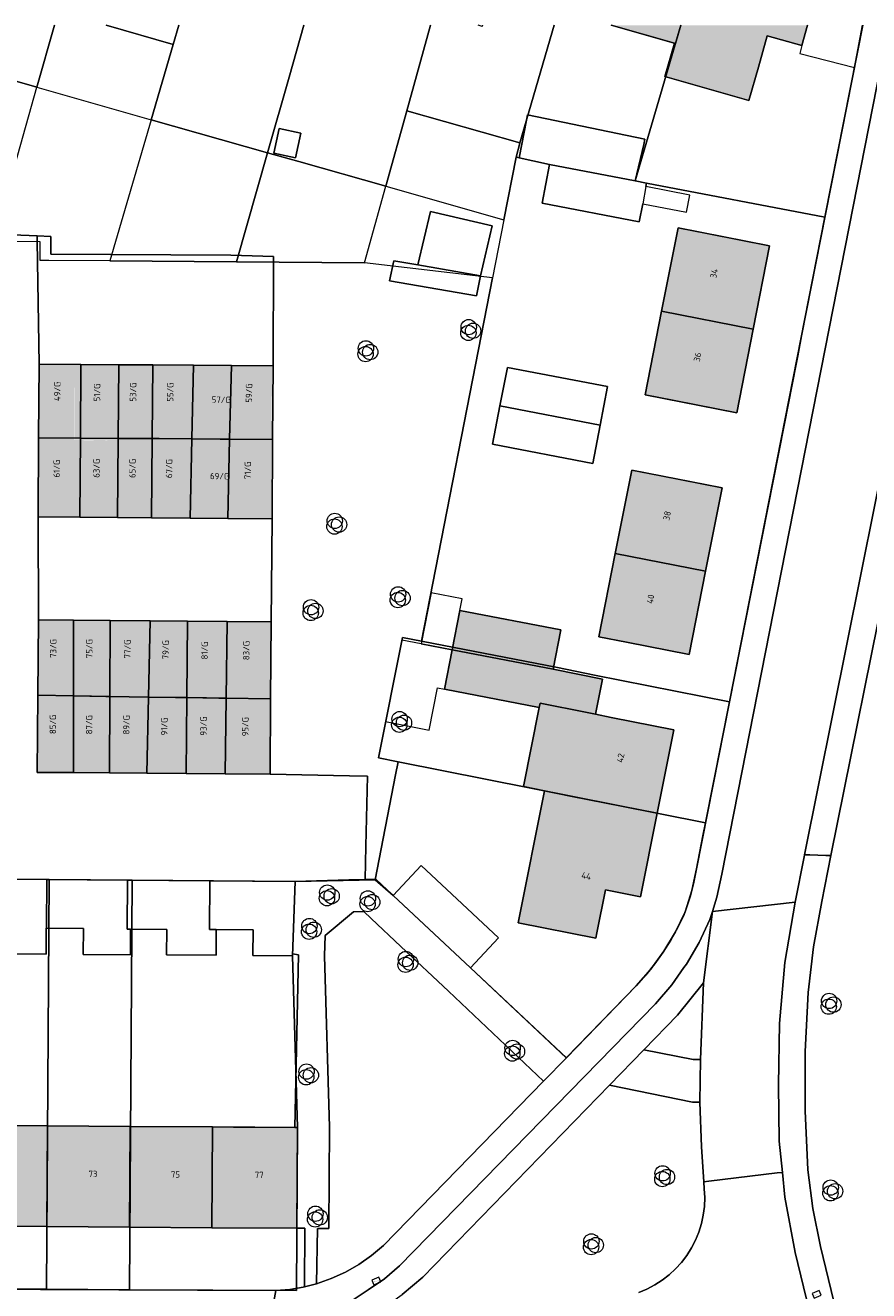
# Model space of a CAD drawing. Header units: millimetres. Extents: x -187868 to 301860, y -188076 to 283730.
# Tile 16 of 17: x 100121 to 166224, y 72764 to 171908. Entities that reach past the tile are written whole.
import ezdxf

# ---------------------------------------------------------------- set-up
doc = ezdxf.new("R2010")
doc.units = ezdxf.units.MM
doc.linetypes.add('IMPORT-HIDDEN2', pattern=[0])
for name, color, linetype, lineweight in [('ADRES_HUISNUMMER', 7, 'Continuous', 13), ('BEGROEIDTERREINDEEL', 7, 'IMPORT-HIDDEN2', 13), ('GEBOUWINSTALLATIE', 7, 'Continuous', 13), ('ONBEGROEIDTERREINDEEL', 7, 'IMPORT-HIDDEN2', 13), ('OVERIGBOUWWERK', 7, 'Continuous', 13), ('PERCEEL', 7, 'Continuous', 13), ('VEGETATIEOBJECT', 7, 'Continuous', 13)]:
    doc.layers.add(name, color=color, linetype=linetype, lineweight=lineweight)
for name, color, linetype, lineweight, true_color in [('BORD', 9, 'Continuous', 13, 0x808080), ('kaart_84590_405118_500_dwg', 7, 'Continuous', 13, 0xc0c0c0), ('PAND', 7, 'Continuous', 13, 0xc0c0c0), ('WEGDEEL', 9, 'Continuous', 13, 0x808080)]:
    doc.layers.add(name, color=color, linetype=linetype, lineweight=lineweight, true_color=true_color)
doc.styles.add('ISOCPEUR', font='isocpeur.ttf', dxfattribs={"height": 35})
doc.styles.add('ISOCPEUR_6', font='isocpeur.ttf', dxfattribs={"height": 500})

# ---------------------------------------------------------------- blocks, each defined once
blk = doc.blocks.new('kaart_84590_405118_500_dwg_VEGETATIEOBJECT-2298152-10 situatie _plotview_')
at = {"layer": 'VEGETATIEOBJECT'}
for centre in [(-200, -200), (0, 200), (200, -200)]:
    blk.add_circle(centre, 600, dxfattribs=at)
blk = doc.blocks.new('kaart_84590_405118_500_dwg_verkeersbord-V16-10 situatie _plotview_')
at = {"layer": 'BORD', "flags": 128}
blk.add_lwpolyline([(-300, -200), (300, -200), (300, 200), (-300, 200)], close=True, dxfattribs=at)
at = {"layer": 'BORD', "insert": (0, 12), "char_height": 35, "width": 347.2, "attachment_point": 2, "line_spacing_factor": 1.149209, "style": 'ISOCPEUR'}
blk.add_mtext('Verkeersbord', dxfattribs=at)
blk = doc.blocks.new('kaart_84590_405118_500_dwg_straatnaambord-V17-10 situatie _plotview_')
at = {"layer": 'BORD', "flags": 128}
blk.add_lwpolyline([(-300, -200), (300, -200), (300, 200), (-300, 200)], close=True, dxfattribs=at)
at = {"layer": 'BORD', "insert": (0, 12), "char_height": 35, "width": 405.76, "attachment_point": 2, "line_spacing_factor": 1.149209, "style": 'ISOCPEUR'}
blk.add_mtext('Straatnaambord', dxfattribs=at)
blk = doc.blocks.new('kaart_84590_405118_500_dwg-1799703-10 situatie _plotview_')
at = {"layer": 'PAND'}
h = blk.add_hatch(color=256, dxfattribs=at)
h.paths.add_polyline_path([(48620, 62177), (53155, 72428), (64689, 98477), (66002, 101449), (60473, 103893), (43112, 64612)])
h.paths.add_polyline_path([(71198, 53684), (76034, 64604), (70043, 67257), (67603, 61781), (62101, 64269), (64483, 69720), (59345, 71995), (54509, 61075), (68212, 55007)])
h.paths.add_polyline_path([(64689, 98477), (59157, 100915), (64721, 98550)])
h = blk.add_hatch(color=256, dxfattribs=at)
h.paths.add_polyline_path([(116023, 65104), (123593, 76084), (117567, 80238), (109996, 69259), (111903, 67944)])
h.paths.add_polyline_path([(126632, 87175), (129970, 91251), (132142, 89472), (133192, 90754), (119067, 96879), (123057, 93619), (121333, 91514)])
h.paths.add_polyline_path([(109755, 100824), (109811, 100892), (109515, 101021)])
h = blk.add_hatch(color=256, dxfattribs=at)
h.paths.add_polyline_path([(67550, 83801), (69905, 89240), (67381, 90358), (64990, 84958)])
h.paths.add_polyline_path([(70137, 82632), (67550, 83801), (65160, 78280), (67736, 77139)])
h.paths.add_polyline_path([(79234, 72047), (84070, 82967), (72519, 88083), (70137, 82632), (72892, 81386), (70394, 75962), (76186, 73397)])
for points in [[(70137, 82632), (72519, 88083), (69881, 89185), (67578, 83817)], [(65160, 78280), (67550, 83801), (64990, 84958), (62545, 79438)], [(70394, 75962), (72892, 81386), (70137, 82632), (67736, 77139)], [(76008, 73476), (78405, 78853), (75625, 80114), (73218, 74711)], [(79234, 72047), (81622, 77439), (78445, 78875), (76008, 73476), (76186, 73397)], [(62101, 64269), (64483, 69720), (61845, 70822), (59542, 65454)], [(57124, 59917), (59514, 65438), (56954, 66595), (54509, 61075)], [(62358, 57599), (64856, 63023), (62101, 64269), (59700, 58776)], [(67972, 55113), (70369, 60490), (67589, 61751), (65182, 56348)], [(71198, 53684), (73586, 59076), (70409, 60512), (67972, 55113), (68212, 55007)]]:
    blk.add_hatch(color=256, dxfattribs=at).paths.add_polyline_path(points)
h = blk.add_hatch(color=256, dxfattribs=at)
h.paths.add_polyline_path([(89515, 31737), (91719, 34920), (94028, 33322), (101611, 44278), (96472, 47838), (98072, 50146), (94823, 52398), (96594, 54990), (89939, 59537), (86397, 54351), (92632, 50092), (89027, 44889), (90416, 43926), (84421, 35263)])
h.paths.add_polyline_path([(105055, 49210), (112619, 60164), (106685, 64260), (99118, 53308), (100933, 52054)])
h.paths.add_polyline_path([(116023, 65104), (119808, 70594), (113782, 74749), (109996, 69259), (111903, 67944)])
h = blk.add_hatch(color=256, dxfattribs=at)
h.paths.add_polyline_path([(59514, 65438), (61869, 70877), (59345, 71995), (56954, 66595)])
h.paths.add_polyline_path([(62101, 64269), (59514, 65438), (57124, 59917), (59700, 58776)])
h.paths.add_polyline_path([(71198, 53684), (76034, 64604), (64483, 69720), (62101, 64269), (64856, 63023), (62358, 57599), (68212, 55007)])
h = blk.add_hatch(color=256, dxfattribs=at)
h.paths.add_polyline_path([(58974, 20205), (62165, 27438), (50151, 32734), (40520, 36985), (44111, 45120), (40986, 46499), (38071, 39894), (39508, 39260), (38833, 37730), (38139, 38036), (34949, 30805), (52876, 22895)])
h.paths.add_polyline_path([(26532, 34480), (29685, 41672), (23750, 44274), (20597, 37083)])
h.paths.add_polyline_path([(14662, 39685), (17815, 46876), (11696, 49558), (8544, 42367)])
at = {"layer": 'BEGROEIDTERREINDEEL', "linetype": 'Continuous', "flags": 128}
for points in [[(81284, 23083), (83665, 24060), (79564, 33514), (77573, 38104), (76264, 41120), (75519, 42837), (74754, 43144), (74274, 43337), (73564, 43622), (69651, 45194), (67218, 40062), (67599, 39804), (61968, 27525), (62165, 27438), (58974, 20205), (59535, 19957), (57691, 15761), (58664, 15601), (60446, 19555), (61261, 19196), (64469, 26467), (69448, 38930), (70127, 40363), (72913, 41179), (73656, 40898), (73958, 40153), (75236, 37210), (77264, 32534)], [(60446, 19555), (58664, 15601), (59877, 15509), (61094, 15529), (62303, 15662), (63495, 15906), (64659, 16259), (81284, 23083), (77264, 32534), (75236, 37210), (73958, 40153), (73656, 40898), (72913, 41179), (70127, 40363), (69448, 38930), (64469, 26467), (61261, 19196)], [(89487, 22199), (92718, 19982), (93260, 19743), (95867, 25169), (92972, 23647)]]:
    blk.add_lwpolyline(points, close=True, dxfattribs=at)
blk.add_lwpolyline([(81560, 4932), (82248, 4923), (82934, 4973), (83614, 5084), (84281, 5253), (84931, 5480), (85558, 5762), (86159, 6099), (86728, 6486), (87260, 6922), (87753, 7402), (88202, 7924), (88604, 8482), (88956, 9074), (89255, 9694), (89498, 10338), (89682, 10848), (90620, 13446), (91881, 16693), (91358, 16917), (85907, 20746), (66496, 12764), (64474, 12149)], dxfattribs=at)
at = {"layer": 'GEBOUWINSTALLATIE', "flags": 128}
blk.add_lwpolyline([(90477, 60283), (88429, 61690), (86130, 58343), (88167, 56943), (89939, 59537)], close=True, dxfattribs=at)
at = {"layer": 'ONBEGROEIDTERREINDEEL', "linetype": 'Continuous', "flags": 128}
for points in [[(68335, 101045), (71220, 99637), (72194, 99161), (71647, 97909), (84545, 92216), (87579, 90785), (84150, 82933), (81816, 77663), (79303, 71987), (76034, 64604), (73586, 59076), (71198, 53684), (76867, 51079), (78134, 50496), (75843, 45512), (74754, 43144), (75519, 42837), (76264, 41120), (79214, 42400), (80523, 39384), (82514, 34794), (79564, 33514), (83665, 24060), (90933, 27044), (92507, 27796), (94009, 28683)], [(109811, 100892), (109755, 100824), (109515, 101021)], [(133192, 90754), (132142, 89472), (129970, 91251), (128357, 89281), (126632, 87175), (121333, 91514), (123057, 93619), (119067, 96879)], [(94009, 28683), (95428, 29698), (96752, 30833), (97908, 32154), (98913, 33593), (119036, 62747), (121795, 66745), (122184, 67308), (123090, 68621), (128605, 76612), (137174, 89027)], [(136283, 69526), (108996, 30343), (106892, 27322), (104905, 24318), (103082, 21212), (101037, 17053), (99186, 12803), (97533, 8473), (96685, 5541), (96064, 2553), (95287, -1806)], [(32955, 26285), (55532, 16385), (56553, 16038), (57600, 15776), (57691, 15761), (59535, 19957), (58974, 20205), (52876, 22895), (46961, 25505), (41046, 28115), (34949, 30805)], [(40520, 36985), (44236, 35345), (50151, 32734), (56065, 30124), (57583, 29454), (61968, 27525), (67599, 39804), (67218, 40062), (67156, 39931), (64310, 41194), (65120, 43020), (62485, 44190), (61671, 42358), (58130, 43930), (58933, 45737), (56341, 46887), (55521, 45039), (52142, 46536), (52974, 48413), (50332, 49585), (50311, 49594), (49478, 47717), (46009, 49256)]]:
    blk.add_lwpolyline(points, dxfattribs=at)
for points in [[(90828, 98215), (92239, 97192), (93401, 98796), (91990, 99818)], [(93401, 98796), (92239, 97192), (90828, 98215), (91990, 99818)], [(117701, 87294), (117946, 87642), (110274, 93046), (110031, 92700), (108328, 90216), (110304, 88792), (111583, 87918), (115946, 84937)], [(116700, 84421), (116546, 84195), (115773, 83063), (114964, 81879), (108567, 86249), (110304, 88792), (108328, 90216), (110031, 92700), (110274, 93046), (117946, 87642), (117701, 87294), (115946, 84937)], [(104267, 86169), (101874, 82940), (100967, 81633), (95167, 85420), (96114, 86726), (97706, 85679), (100267, 89134)], [(100967, 81633), (101874, 82940), (97706, 85679), (96114, 86726), (95167, 85420)], [(116023, 65104), (111903, 67944), (109996, 69259), (113782, 74749), (117567, 80238), (119473, 78924), (123593, 76084), (119808, 70594)], [(107543, 71017), (105813, 68484), (104082, 65951), (97483, 70459), (99214, 72992), (100945, 75526)], [(108837, 54686), (105055, 49210), (100933, 52054), (99118, 53308), (102902, 58785), (106685, 64260), (108503, 63004), (112619, 60164)], [(97502, 47122), (101611, 44278), (97819, 38800), (94028, 33322), (91719, 34920), (89757, 32087), (89515, 31737), (84421, 35263), (90416, 43926), (89027, 44889), (92632, 50092), (86397, 54351), (88167, 56943), (89939, 59537), (96594, 54990), (94823, 52398), (98072, 50146), (96472, 47838)]]:
    blk.add_lwpolyline(points, close=True, dxfattribs=at)
at = {"layer": 'OVERIGBOUWWERK', "flags": 128}
for points in [[(90828, 98215), (92239, 97192), (93401, 98796), (91990, 99818)], [(111583, 87918), (115946, 84937), (117701, 87294), (117946, 87642), (110274, 93046), (110031, 92700), (108328, 90216), (110304, 88792)]]:
    blk.add_lwpolyline(points, close=True, dxfattribs=at)
blk.add_lwpolyline([(133192, 90754), (132142, 89472), (131764, 88967), (135253, 86243), (137138, 89042)], dxfattribs=at)
at = {"layer": 'PAND', "flags": 128}
for points in [[(109811, 100892), (109755, 100824), (109515, 101021)], [(119066, 96879), (123120, 93567), (124069, 94709)], [(124069, 94709), (123120, 93567), (123057, 93619), (121333, 91514), (126632, 87175), (128357, 89281)], [(128357, 89281), (129970, 91251), (132142, 89472), (133192, 90754)]]:
    blk.add_lwpolyline(points, dxfattribs=at)
for points in [[(65044, 85081), (68034, 83757), (70371, 89034), (67381, 90358)], [(70371, 89034), (68034, 83757), (70750, 82556), (73086, 87832)], [(97706, 85679), (101874, 82940), (104267, 86169), (100267, 89134)], [(115773, 83063), (118665, 81088), (119437, 82220), (116546, 84195), (116700, 84421), (110304, 88792), (108567, 86249), (114964, 81879)], [(73086, 87832), (70750, 82556), (73187, 81478), (75536, 86747)], [(75536, 86747), (73187, 81478), (76028, 80222), (78433, 85464)], [(78433, 85464), (76028, 80222), (78735, 79025), (81159, 84257)], [(65524, 78089), (68034, 83757), (65044, 85081), (62534, 79413)], [(68240, 76886), (70750, 82556), (68034, 83757), (65524, 78089)], [(81159, 84257), (78735, 79025), (81816, 77663), (84150, 82933)], [(70662, 75813), (73187, 81478), (70750, 82556), (68240, 76886)], [(73441, 74583), (76028, 80222), (73187, 81478), (70662, 75813)], [(76126, 73394), (73441, 74583), (76028, 80222), (78735, 79025), (76126, 73394), (79303, 71987), (81816, 77663), (78735, 79025)], [(119808, 70594), (123593, 76084), (117567, 80238), (113782, 74749)], [(105813, 68484), (107543, 71017), (100945, 75526), (99214, 72992)], [(113782, 74749), (109996, 69259), (116023, 65104), (119808, 70594)], [(99214, 72992), (97483, 70459), (104082, 65951), (105813, 68484)], [(56954, 66595), (59514, 65438), (61869, 70877), (59345, 71995)], [(61869, 70877), (59514, 65438), (62101, 64269), (64483, 69720)], [(64483, 69720), (62101, 64269), (64856, 63023), (67354, 68448)], [(67354, 68448), (64856, 63023), (67603, 61781), (70043, 67257)], [(57124, 59917), (59514, 65438), (56954, 66595), (54509, 61075)], [(70043, 67257), (67603, 61781), (70409, 60512), (72885, 65998)], [(59700, 58776), (62101, 64269), (59514, 65438), (57124, 59917)], [(72885, 65998), (70409, 60512), (73586, 59076), (76034, 64604)], [(62358, 57599), (64856, 63023), (62101, 64269), (59700, 58776)], [(108837, 54686), (112619, 60164), (106685, 64260), (102902, 58785)], [(65182, 56348), (67603, 61781), (64856, 63023), (62358, 57599)], [(67972, 55113), (70409, 60512), (67603, 61781), (65182, 56348)], [(71198, 53684), (73586, 59076), (70409, 60512), (67972, 55113)], [(94823, 52398), (96594, 54990), (89939, 59537), (88167, 56943)], [(86397, 54351), (88167, 56943), (86130, 58343), (84861, 59215), (81153, 53861), (84023, 51888), (85934, 54669)], [(100933, 52054), (105055, 49210), (108837, 54686), (102902, 58785), (99118, 53308)], [(96472, 47838), (98072, 50146), (94823, 52398), (88167, 56943), (86397, 54351), (92632, 50092), (92823, 50368), (95918, 48223)], [(51878, 53073), (45881, 55732), (44306, 52181), (46813, 51070), (46009, 49256), (49478, 47717), (50311, 49594), (50332, 49585)], [(50332, 49585), (52974, 48413), (52142, 46536), (55521, 45039), (56341, 46887), (56097, 46995), (57656, 50512), (51878, 53073)], [(56097, 46995), (58933, 45737), (58130, 43930), (61671, 42358), (62485, 44190), (61995, 44407), (63544, 47901), (57656, 50512)], [(97819, 38800), (92121, 42744), (90416, 43926), (84421, 35263), (89515, 31737), (89757, 32087), (91719, 34920), (94028, 33322), (97819, 38800), (101611, 44278), (97502, 47122), (96472, 47838), (95918, 48223), (92823, 50368), (92632, 50092), (89027, 44889), (90416, 43926), (92121, 42744)], [(61995, 44407), (65120, 43020), (64310, 41194), (67156, 39931), (69651, 45194), (63544, 47901)], [(41046, 28115), (44236, 35345), (40520, 36985), (44111, 45120), (40986, 46499), (38071, 39894), (39508, 39260), (38833, 37730), (38139, 38036), (34949, 30805), (41046, 28115), (46961, 25505), (50151, 32734), (44236, 35345)], [(80523, 39384), (79214, 42400), (76264, 41120), (79564, 33514), (82514, 34794)], [(46961, 25505), (52876, 22895), (56065, 30124), (50151, 32734)], [(52876, 22895), (58974, 20205), (62165, 27438), (56065, 30124)]]:
    blk.add_lwpolyline(points, close=True, dxfattribs=at)
at = {"layer": 'PERCEEL'}
for p, q in [((75843, 110337), (79034, 114238)), ((79034, 114238), (75843, 110337)), ((82766, 112620), (86993, 109160)), ((86993, 109160), (87988, 110355)), ((124070, 94709), (115946, 84937))]:
    blk.add_line(p, q, dxfattribs=at)
at = {"layer": 'PERCEEL', "flags": 128}
for points in [[(45881, 55732), (52032, 53005), (57982, 50367), (69651, 45194), (75458, 42808), (80214, 49731), (80800, 50584), (79505, 51481), (84971, 59373), (86242, 58506), (102664, 82415), (93931, 87494), (84759, 91554), (75673, 95575), (71302, 97511), (70673, 97790), (71264, 99123), (67889, 100614), (75843, 110337), (68545, 116309)], [(70047, 118135), (68545, 116309), (75843, 110337), (76127, 110104), (83056, 104435), (86993, 109160), (82766, 112620)], [(75673, 95575), (71302, 97511), (70673, 97790), (71264, 99123), (67889, 100614), (75843, 110337), (76127, 110104), (83056, 104435), (75673, 95575), (84759, 91554), (90398, 98428), (83056, 104435), (90398, 98428), (94298, 103182), (96983, 106455)], [(87988, 110355), (86993, 109160), (83056, 104435), (75673, 95575)], [(96983, 106455), (94298, 103182), (90398, 98428), (92356, 96826), (97846, 92334), (101712, 97114)], [(137168, 89029), (128462, 76412), (106483, 44564), (100992, 36607), (100403, 35754), (98912, 33594), (98308, 32693), (97646, 31834), (96930, 31020), (96596, 30688), (95744, 29950), (94851, 29261), (93920, 28624), (92955, 28041), (91958, 27514), (90933, 27044), (83651, 24052), (79563, 33514), (76264, 41120), (75458, 42808), (69651, 45194), (67156, 39931), (62163, 27434), (57003, 15739), (45032, 21006), (39073, 23628), (30683, 27319)], [(101712, 97114), (108848, 91273), (114968, 98656)], [(114968, 98656), (108848, 91273), (108833, 91250), (108124, 90363), (110304, 88792), (115946, 84937), (124070, 94709)], [(115946, 84937), (116700, 84421), (128462, 76412), (137168, 89029)]]:
    blk.add_lwpolyline(points, dxfattribs=at)
for points in [[(106077, 102512), (101712, 97114)], [(84759, 91554), (93931, 87494), (97846, 92334), (92356, 96826), (90398, 98428)], [(97846, 92334), (105292, 86241), (102664, 82415), (93931, 87494), (97846, 92334), (105292, 86241), (108124, 90363), (108833, 91250), (108848, 91273), (101712, 97114)], [(62534, 79413), (65524, 78089), (68240, 76885), (70662, 75813), (73441, 74582), (76126, 73393), (79303, 71987), (81816, 77663), (84150, 82933), (81159, 84257), (78433, 85464), (75536, 86747), (73086, 87832), (70371, 89034), (67381, 90358), (65044, 85081), (62534, 79413), (65524, 78089), (68034, 83757), (65044, 85081)], [(67381, 90358), (65044, 85081), (68034, 83757), (70371, 89034)], [(86242, 58506), (95201, 52395), (97624, 50692), (106483, 44564), (128462, 76412), (116700, 84421), (115946, 84937), (110304, 88792), (108124, 90363), (105292, 86241), (102664, 82415)], [(70371, 89034), (68034, 83757), (70750, 82556), (73086, 87832)], [(73086, 87832), (70750, 82556), (73187, 81478), (75536, 86747)], [(75536, 86747), (73187, 81478), (73690, 81256), (76028, 80222), (78433, 85464)], [(78433, 85464), (76028, 80222), (78060, 79324), (78735, 79025), (81159, 84257)], [(65524, 78089), (68240, 76885), (70750, 82556), (68034, 83757)], [(84150, 82933), (81159, 84257), (78735, 79025), (81816, 77663)], [(70662, 75813), (73187, 81478), (70750, 82556), (68240, 76885), (70662, 75813), (73441, 74582), (76028, 80222), (73690, 81256), (73187, 81478)], [(73441, 74582), (76126, 73393), (78735, 79025), (78060, 79324), (76028, 80222)], [(76126, 73393), (79303, 71987), (81816, 77663), (78735, 79025)], [(54509, 61075), (57124, 59917), (59700, 58776), (62358, 57599), (65182, 56348), (67972, 55112), (71198, 53684), (73586, 59076), (76034, 64604), (72885, 65998), (70043, 67257), (64483, 69720), (61869, 70878), (59345, 71995), (56954, 66595), (59514, 65438), (61869, 70878), (59345, 71995), (56954, 66595)], [(61869, 70878), (59514, 65438), (61821, 64395), (62101, 64269), (64483, 69720)], [(64483, 69720), (62101, 64269), (64856, 63023), (66799, 62145), (67603, 61781), (70043, 67257)], [(57124, 59917), (59514, 65438), (56954, 66595), (54509, 61075), (57124, 59917), (59700, 58776), (62101, 64269), (61821, 64395), (59514, 65438)], [(70043, 67257), (67603, 61781), (69882, 60751), (70409, 60512), (72885, 65998)], [(73586, 59076), (76034, 64604), (72885, 65998), (70409, 60512)], [(62358, 57599), (64856, 63023), (62101, 64269), (59700, 58776), (62358, 57599), (65182, 56348), (67603, 61781), (66799, 62145), (64856, 63023)], [(65182, 56348), (67972, 55112), (70409, 60512), (69882, 60751), (67603, 61781)], [(67972, 55112), (71198, 53684), (73586, 59076), (70409, 60512)], [(52032, 53005), (45881, 55732), (43553, 56764), (42638, 57167), (37439, 59455), (35109, 54164), (29698, 41669), (24577, 30005), (30683, 27319), (39073, 23628)], [(84971, 59373), (79505, 51481), (80800, 50584), (100992, 36607), (106483, 44564), (97624, 50692), (95201, 52395), (86242, 58506)], [(45032, 21006), (57982, 50367), (52032, 53005), (39073, 23628), (45032, 21006), (57003, 15739), (62163, 27434), (67156, 39931), (69651, 45194), (57982, 50367)], [(100403, 35754), (100992, 36607), (80800, 50584), (80214, 49731), (75458, 42808), (76264, 41120), (79563, 33514), (83651, 24052), (90933, 27044), (91958, 27514), (92955, 28041), (93920, 28624), (94851, 29261), (95744, 29950), (96596, 30688), (96930, 31020), (97646, 31834), (98308, 32693), (98912, 33594)]]:
    blk.add_lwpolyline(points, close=True, dxfattribs=at)
at = {"layer": 'WEGDEEL', "flags": 128}
for points in [[(45881, 55732), (51878, 53073), (57656, 50512), (63544, 47901), (69651, 45194), (73564, 43622), (74274, 43337), (74754, 43144), (75843, 45512), (78134, 50496), (76867, 51079), (71198, 53684), (67972, 55113), (65182, 56348), (62358, 57599), (59700, 58776), (57124, 59917), (54509, 61075), (56954, 66595), (59345, 71995), (62534, 79413), (65044, 85081), (67381, 90358), (71067, 99266), (71220, 99637), (68335, 101045)], [(137174, 89027), (128605, 76612), (123090, 68621), (122184, 67308), (121795, 66745), (119036, 62747), (98913, 33593), (97908, 32154), (96752, 30833), (95428, 29698), (94009, 28683), (92507, 27796), (90933, 27044), (83665, 24060), (81284, 23083), (64659, 16259), (63495, 15906), (62303, 15662), (61094, 15529), (59877, 15509), (58664, 15601), (57691, 15761), (57600, 15776), (56553, 16038), (55532, 16385), (55039, 15664)], [(53948, 13144), (55691, 12380), (62190, 13549), (63707, 13833), (65181, 14293), (91743, 25154), (93520, 26023), (94934, 26879), (95212, 27047), (96807, 28217), (98292, 29523), (98723, 30016), (99505, 30912), (100562, 32423), (139039, 88218)], [(139039, 88218), (100562, 32423), (99505, 30912), (98723, 30016), (104961, 28110), (107024, 31077), (107126, 31224), (135958, 72692), (137890, 75470), (144966, 85648)], [(144966, 85648), (137890, 75470), (135958, 72692), (107126, 31224), (107493, 31051), (108629, 30516), (108996, 30343), (136283, 69526), (137050, 70629), (137897, 71932), (139768, 74513), (141151, 76533), (146884, 84816)], [(9286, 34803), (53707, 15269), (54682, 14840), (55039, 15664), (55532, 16385), (32955, 26285)], [(95287, -1806), (96064, 2553), (96685, 5541), (97533, 8473), (99186, 12803), (101037, 17053), (103082, 21212), (104905, 24318), (106892, 27322), (108996, 30343), (108629, 30516), (107493, 31051), (107126, 31224), (107024, 31077), (104961, 28110), (102344, 24086), (100046, 19872), (98082, 15492), (96373, 11422), (95625, 9086), (95027, 7218), (94053, 2913), (93272, -1651)], [(93272, -1651), (94053, 2913), (95027, 7218), (95625, 9086), (95241, 9200), (90066, 10734), (89682, 10848), (90066, 10734), (95241, 9200), (95625, 9086), (96373, 11422), (98082, 15492), (100046, 19872), (102344, 24086), (104961, 28110), (98723, 30016), (95867, 25169), (93260, 19743), (91881, 16693), (90620, 13446), (89682, 10848), (89498, 10338), (89255, 9694), (88956, 9074), (88604, 8482), (88202, 7924), (87753, 7402), (87260, 6922), (86728, 6486), (86159, 6099), (85558, 5762), (84931, 5480), (84281, 5253), (83614, 5084), (82934, 4973), (82248, 4923), (81560, 4932)]]:
    blk.add_lwpolyline(points, dxfattribs=at)
for points in [[(75536, 86747), (78433, 85464), (81159, 84257), (84150, 82933), (87579, 90785), (84545, 92216), (71647, 97909), (72194, 99161), (71220, 99637), (71067, 99266), (67381, 90358), (70371, 89034), (73086, 87832)], [(68240, 76886), (65524, 78089), (62534, 79413), (59345, 71995), (61869, 70877), (64483, 69720), (67354, 68448), (70043, 67257), (72885, 65998), (76034, 64604), (79303, 71987), (76126, 73394), (73441, 74583), (70662, 75813)], [(59581, 11228), (62254, 11686), (64474, 12149), (66496, 12764), (85907, 20746), (89487, 22199), (92972, 23647), (95867, 25169), (98723, 30016), (98292, 29523), (96807, 28217), (95212, 27047), (94934, 26879), (93520, 26023), (91743, 25154), (65181, 14293), (63707, 13833), (62190, 13549), (55691, 12380)], [(85907, 20746), (91358, 16917), (91881, 16693), (93260, 19743), (92718, 19982), (89487, 22199)]]:
    blk.add_lwpolyline(points, close=True, dxfattribs=at)
for name, p in [('kaart_84590_405118_500_dwg_VEGETATIEOBJECT-2298152-10 situatie _plotview_', (91364, 81103)), ('kaart_84590_405118_500_dwg_VEGETATIEOBJECT-2298152-10 situatie _plotview_', (99417, 79423)), ('kaart_84590_405118_500_dwg_VEGETATIEOBJECT-2298152-10 situatie _plotview_', (83748, 69672)), ('kaart_84590_405118_500_dwg_VEGETATIEOBJECT-2298152-10 situatie _plotview_', (79348, 64202)), ('kaart_84590_405118_500_dwg_VEGETATIEOBJECT-2298152-10 situatie _plotview_', (86014, 62415)), ('kaart_84590_405118_500_dwg_VEGETATIEOBJECT-2298152-10 situatie _plotview_', (82233, 53402)), ('kaart_84590_405118_500_dwg_VEGETATIEOBJECT-2298152-10 situatie _plotview_', (71626, 43191)), ('kaart_84590_405118_500_dwg_VEGETATIEOBJECT-2298152-10 situatie _plotview_', (69294, 41341)), ('kaart_84590_405118_500_dwg_VEGETATIEOBJECT-2298152-10 situatie _plotview_', (74361, 41502)), ('kaart_84590_405118_500_dwg_VEGETATIEOBJECT-2298152-10 situatie _plotview_', (75202, 35960)), ('kaart_84590_405118_500_dwg_VEGETATIEOBJECT-2298152-10 situatie _plotview_', (64550, 30967)), ('kaart_84590_405118_500_dwg_VEGETATIEOBJECT-2298152-10 situatie _plotview_', (80111, 26247)), ('kaart_84590_405118_500_dwg_VEGETATIEOBJECT-2298152-10 situatie _plotview_', (60761, 20472)), ('kaart_84590_405118_500_dwg_VEGETATIEOBJECT-2298152-10 situatie _plotview_', (104329, 19748)), ('kaart_84590_405118_500_dwg_verkeersbord-V16-10 situatie _plotview_', (63055, 13938)), ('kaart_84590_405118_500_dwg_VEGETATIEOBJECT-2298152-10 situatie _plotview_', (86986, 12548)), ('kaart_84590_405118_500_dwg_VEGETATIEOBJECT-2298152-10 situatie _plotview_', (79741, 9877)), ('kaart_84590_405118_500_dwg_VEGETATIEOBJECT-2298152-10 situatie _plotview_', (98627, 6282)), ('kaart_84590_405118_500_dwg_straatnaambord-V17-10 situatie _plotview_', (94288, -759))]:
    blk.add_blockref(name, p)
at = {"layer": 'ADRES_HUISNUMMER', "char_height": 500, "attachment_point": 1, "line_spacing_factor": 1.149209, "style": 'ISOCPEUR_6'}
for s, insert, width, rotation in [('49/G', (67294, 87242), 1792.77, 66.1), ('51/G', (70146, 85980), 1613.49, 66.1), ('53/G', (72729, 84840), 1733.01, 66.1), ('55/G', (75396, 83670), 1733.01, 66), ('61/G', (64870, 81770), 1613.49, 66.1), ('57/G', (78783, 82656), 1733.01, 335.4), ('59/G', (81029, 81145), 1733.01, 66.1), ('63/G', (67723, 80506), 1733.01, 66.1), ('65/G', (70300, 79369), 1733.01, 66.1), ('67/G', (72931, 78216), 1733.01, 66), ('69/G', (76278, 77220), 1733.01, 335.4), ('71/G', (78557, 75691), 1613.49, 66.1), ('34', (118315, 75675), 896.38, 55.4), ('36', (114530, 70185), 836.62, 55.4), ('73/G', (58998, 68901), 1733.01, 66.1), ('75/G', (61584, 67756), 1733.01, 66.4), ('77/G', (64314, 66556), 1733.01, 66.1), ('79/G', (67036, 65300), 1733.01, 66), ('85/G', (56598, 63441), 1733.01, 66.1), ('81/G', (69831, 64072), 1613.49, 65.7), ('87/G', (59198, 62290), 1733.01, 66.4), ('83/G', (72808, 62722), 1733.01, 66.1), ('89/G', (61865, 61122), 1733.01, 65.7), ('91/G', (64567, 59871), 1613.49, 66), ('93/G', (67382, 58633), 1733.01, 66), ('38', (107389, 59733), 836.62, 55.4), ('95/G', (70365, 57283), 1733.01, 66.1), ('40', (103605, 54256), 896.38, 55.4), ('42', (96496, 43771), 896.38, 55.3), ('44', (90597, 36922), 956.14, 325.3), ('73', (45782, 30839), 836.62, 336.2), ('75', (51697, 28229), 836.62, 336.2), ('77', (57704, 25580), 836.62, 336.2)]:
    blk.add_mtext(s, dxfattribs=dict(at, insert=insert, width=width, rotation=rotation))

msp = doc.modelspace()

# ---------------------------------------------------------------- block references
at = {"layer": 'kaart_84590_405118_500_dwg', "color": 8, "true_color": 0x808080, "rotation": 23.44317488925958}
msp.add_blockref('kaart_84590_405118_500_dwg-1799703-10 situatie _plotview_', (75339, 35657), dxfattribs=at)

doc.saveas('drawing.dxf')
